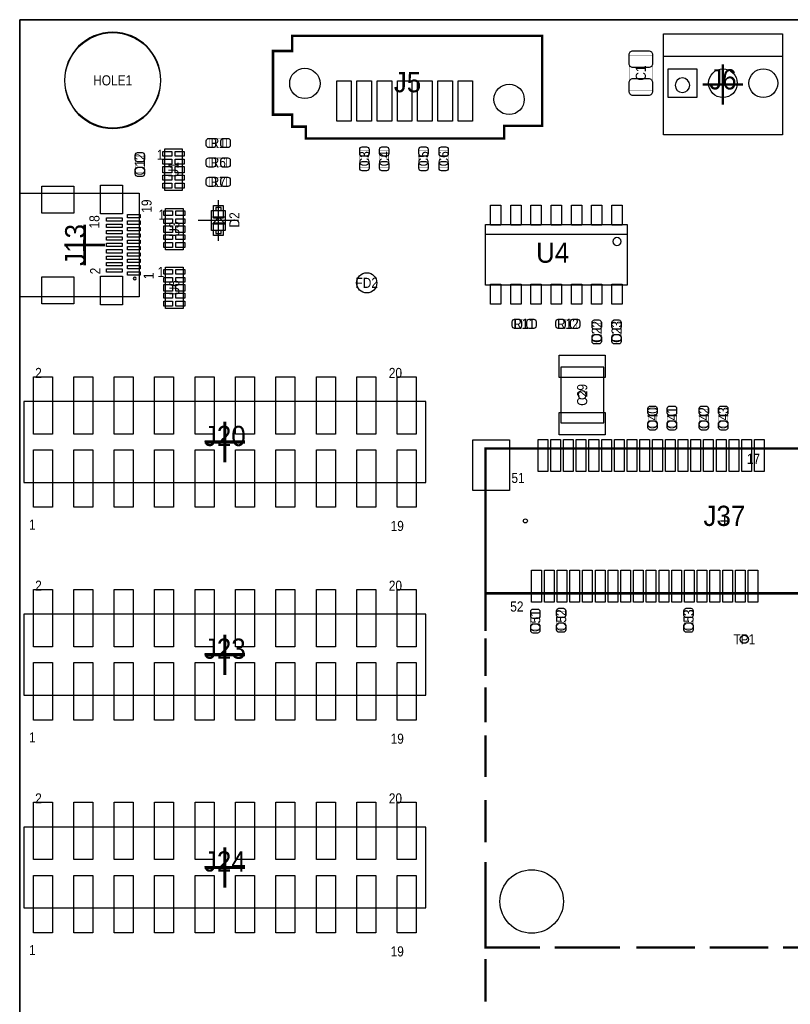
# Model space of a CAD drawing. Extents: x 0 to 170, y -5 to 121.
# Tile 4 of 13: x 0 to 48, y 58 to 120. Entities that reach past the tile are written whole.
import ezdxf
from ezdxf.enums import TextEntityAlignment as Align

# ---------------------------------------------------------------- set-up
doc = ezdxf.new("R2010")
doc.units = 0
for name, color, linetype in [('BG_OUTLINE', 3, 'CONTINUOUS'), ('PG_ASSEMBLY_TOP', 140, 'CONTINUOUS'), ('PG_BODY_CENTER', 211, 'CONTINUOUS'), ('PIN_TOP', 160, 'CONTINUOUS'), ('RD_ASSEMBLY_TOP', 140, 'CONTINUOUS')]:
    doc.layers.add(name, color=color, linetype=linetype)

msp = doc.modelspace()

# ---------------------------------------------------------------- linework, layer by layer
at = {"layer": 'BG_OUTLINE'}
for points in [[(0, 119.888), (17.526, 119.888)], [(0, 0), (0, 119.888)], [(17.526, 119.888), (169.926, 119.888)]]:
    msp.add_lwpolyline(points, dxfattribs=at)
msp.add_lwpolyline([(169.926, 0), (169.926, 39.77386), (164.5158, 39.77386, -0.414214), (163.5252, 40.76446), (163.5252, 44.26966, -0.406818), (164.5158, 45.28566), (169.926, 45.28566), (169.926, 70.5358), (164.5158, 70.5358, -0.414214), (163.5252, 71.5264), (163.5252, 75.0316, -0.406818), (164.5158, 76.0476), (169.926, 76.0476), (169.926, 119.888), (17.526, 119.888), (0, 119.888), (0, 0)], format="xyb", close=True, dxfattribs=at)
at = {"layer": 'PG_ASSEMBLY_TOP'}
for points in [[(8.868156, 116.078, 1), (2.815844, 116.078, 1), (8.868156, 116.078)], [(42.088562, 115.7732, 1), (41.172638, 115.7732, 1), (42.088562, 115.7732)], [(37.7698, 105.954576, 1), (37.2618, 105.954576, 1), (37.7698, 105.954576)], [(7.321296, 103.632, 1), (7.137908, 103.632, 1), (7.321296, 103.632)]]:
    msp.add_lwpolyline(points, format="xyb", dxfattribs=at)
for points, const_width in [([(32.810704, 113.222532), (30.430724, 113.222532), (30.430724, 112.422686), (17.970754, 112.422686), (17.970754, 113.172494), (17.12087, 113.172494), (17.12087, 113.922556), (15.910814, 113.922556), (15.910814, 117.922548), (17.12087, 117.922548), (17.12087, 118.872508), (32.810704, 118.872508), (32.810704, 113.222532)], 0.1524), ([(39.744396, 115.435126), (38.284404, 115.435126), (38.284404, 117.635274), (39.744396, 117.635274), (39.744396, 115.435126)], 0.024892), ([(13.001498, 112.420908), (13.001498, 111.861092), (11.941302, 111.861092), (11.941302, 112.420908), (13.001498, 112.420908)], 0.024892), ([(7.828534, 110.264702), (7.268718, 110.264702), (7.268718, 111.324898), (7.828534, 111.324898), (7.828534, 110.264702)], 0.024892), ([(21.372068, 111.680498), (21.931884, 111.680498), (21.931884, 110.620302), (21.372068, 110.620302), (21.372068, 111.680498)], 0.024892), ([(22.616668, 111.680498), (23.176484, 111.680498), (23.176484, 110.620302), (22.616668, 110.620302), (22.616668, 111.680498)], 0.024892), ([(25.080468, 111.680498), (25.640284, 111.680498), (25.640284, 110.620302), (25.080468, 110.620302), (25.080468, 111.680498)], 0.024892), ([(26.350468, 111.680498), (26.910284, 111.680498), (26.910284, 110.620302), (26.350468, 110.620302), (26.350468, 111.680498)], 0.024892), ([(13.001498, 111.201708), (13.001498, 110.641892), (11.941302, 110.641892), (11.941302, 111.201708), (13.001498, 111.201708)], 0.024892), ([(11.941302, 109.422692), (11.941302, 109.982508), (13.001498, 109.982508), (13.001498, 109.422692), (11.941302, 109.422692)], 0.024892), ([(32.215074, 101.067108), (32.215074, 100.507292), (31.154878, 100.507292), (31.154878, 101.067108), (32.215074, 101.067108)], 0.024892), ([(34.958274, 101.067108), (34.958274, 100.507292), (33.898078, 100.507292), (33.898078, 101.067108), (34.958274, 101.067108)], 0.024892), ([(35.965892, 100.809298), (36.525708, 100.809298), (36.525708, 99.749102), (35.965892, 99.749102), (35.965892, 100.809298)], 0.024892), ([(37.210492, 100.809298), (37.770308, 100.809298), (37.770308, 99.749102), (37.210492, 99.749102), (37.210492, 100.809298)], 0.024892), ([(39.467282, 95.399098), (40.027098, 95.399098), (40.027098, 94.338902), (39.467282, 94.338902), (39.467282, 95.399098)], 0.024892), ([(40.686482, 95.399098), (41.246298, 95.399098), (41.246298, 94.338902), (40.686482, 94.338902), (40.686482, 95.399098)], 0.024892), ([(42.693082, 95.399098), (43.252898, 95.399098), (43.252898, 94.338902), (42.693082, 94.338902), (42.693082, 95.399098)], 0.024892), ([(43.912282, 95.399098), (44.472098, 95.399098), (44.472098, 94.338902), (43.912282, 94.338902), (43.912282, 95.399098)], 0.024892), ([(29.262578, 83.86064), (29.262578, 92.960444), (59.262518, 92.960444), (59.262518, 83.86064), (29.262578, 83.86064), (29.262578, 81.49463)], 0.1524), ([(32.105854, 82.648298), (32.66567, 82.648298), (32.66567, 81.588102), (32.105854, 81.588102), (32.105854, 82.648298)], 0.024892), ([(33.731454, 82.699098), (34.29127, 82.699098), (34.29127, 81.638902), (33.731454, 81.638902), (33.731454, 82.699098)], 0.024892), ([(41.732454, 82.699098), (42.29227, 82.699098), (42.29227, 81.638902), (41.732454, 81.638902), (41.732454, 82.699098)], 0.024892), ([(29.262578, 81.03362), (29.262578, 78.677008)], 0.1524), ([(29.262578, 77.959712), (29.262578, 75.757024)], 0.1524), ([(29.262578, 74.937366), (29.262578, 72.324468)], 0.1524), ([(29.262578, 70.89013), (29.262578, 68.226178)], 0.1524), ([(29.262578, 66.996564), (29.262578, 63.512954)], 0.1524), ([(29.262578, 64.712342), (29.262578, 61.610494), (32.68472, 61.610494)], 0.1524), ([(33.60674, 61.610494), (37.705284, 61.610494)], 0.1524), ([(38.72992, 61.610494), (42.418254, 61.610494)], 0.1524), ([(43.340528, 61.610494), (47.029116, 61.610494)], 0.1524), ([(47.951136, 61.610494), (51.537362, 61.610494)], 0.1524), ([(29.262578, 60.89015), (29.262578, 58.226198)], 0.1524)]:
    msp.add_lwpolyline(points, dxfattribs=dict(at, const_width=const_width))
for points in [[(40.4368, 118.999), (47.9044, 118.999), (47.9044, 112.649), (40.4368, 112.649), (40.4368, 118.999)], [(40.4368, 117.602), (47.9044, 117.602)], [(7.500112, 108.99013), (7.500112, 102.49027), (0, 102.49027), (0, 108.99013), (7.500112, 108.99013)], [(12.057634, 106.651806), (12.057634, 107.901994), (12.907518, 107.901994), (12.907518, 106.651806), (12.057634, 106.651806)], [(12.652502, 108.101892), (12.31265, 108.101892), (12.31265, 107.901994), (12.652502, 107.901994), (12.652502, 108.101892)], [(12.911074, 107.077002), (12.511024, 107.476798), (12.110974, 107.077002), (12.911074, 107.077002)], [(12.911074, 107.476798), (12.110974, 107.476798)], [(12.652502, 106.651806), (12.31265, 106.651806), (12.31265, 106.451908), (12.652502, 106.451908), (12.652502, 106.651806)], [(38.1508, 106.399076), (29.2608, 106.399076)], [(0.260096, 90.824304), (25.507696, 90.824304), (25.507696, 95.904304), (0.260096, 95.904304), (0.260096, 90.824304)], [(0.260096, 77.463904), (25.507696, 77.463904), (25.507696, 82.543904), (0.260096, 82.543904), (0.260096, 77.463904)], [(0.260096, 64.103504), (25.507696, 64.103504), (25.507696, 69.183504), (0.260096, 69.183504), (0.260096, 64.103504)]]:
    msp.add_lwpolyline(points, dxfattribs=at)
for points in [[(9.111488, 111.767112), (10.211308, 111.767112), (10.211308, 109.167168), (9.111488, 109.167168)], [(9.162288, 108.033312), (10.262108, 108.033312), (10.262108, 105.433368), (9.162288, 105.433368)], [(29.2608, 107.034076), (38.1508, 107.034076), (38.1508, 103.224076), (29.2608, 103.224076)], [(9.162288, 104.350312), (10.262108, 104.350312), (10.262108, 101.750368), (9.162288, 101.750368)], [(36.680648, 94.57182), (36.680648, 98.07194), (33.980628, 98.07194), (33.980628, 94.57182)]]:
    msp.add_lwpolyline(points, close=True, dxfattribs=at)
at = {"layer": 'PG_BODY_CENTER'}
for points, const_width in [([(44.1706, 114.554), (44.1706, 117.094)], 0.1524), ([(42.9006, 115.824), (45.4406, 115.824)], 0.1524), ([(4.080002, 107.0102), (4.080002, 104.4702)], 0.1524), ([(2.810002, 105.7402), (5.350002, 105.7402)], 0.1524), ([(12.883896, 92.094304), (12.883896, 94.634304)], 0.2032), ([(11.613896, 93.364304), (14.153896, 93.364304)], 0.2032), ([(12.883896, 78.733904), (12.883896, 81.273904)], 0.2032), ([(11.613896, 80.003904), (14.153896, 80.003904)], 0.2032), ([(12.883896, 65.373504), (12.883896, 67.913504)], 0.2032), ([(11.613896, 66.643504), (14.153896, 66.643504)], 0.2032)]:
    msp.add_lwpolyline(points, dxfattribs=dict(at, const_width=const_width))
for points in [[(12.482576, 106.0069), (12.482576, 108.5469)], [(4.080002, 107.0102), (4.080002, 104.4702)], [(13.752576, 107.2769), (11.212576, 107.2769)], [(2.810002, 105.7402), (5.350002, 105.7402)], [(44.262548, 88.664542), (44.262548, 88.156542)], [(44.008548, 88.410542), (44.516548, 88.410542)]]:
    msp.add_lwpolyline(points, dxfattribs=at)
msp.add_lwpolyline([(35.584638, 96.32188, 1), (35.076638, 96.32188, 1)], format="xyb", close=True, dxfattribs=at)
at = {"layer": 'PIN_TOP'}
for points in [[(39.749476, 117.690138), (39.749476, 117.130322, -0.414709), (39.499286, 116.880132), (38.529514, 116.880132, -0.414709), (38.279324, 117.130322), (38.279324, 117.690138, -0.414709), (38.529514, 117.940328), (39.499286, 117.940328, -0.414709)], [(38.279324, 115.380262), (38.279324, 115.940078, -0.414709), (38.529514, 116.190268), (39.499286, 116.190268, -0.414709), (39.749476, 115.940078), (39.749476, 115.380262, -0.414709), (39.499286, 115.130072), (38.529514, 115.130072, -0.414709)], [(11.871452, 112.431068), (12.15136, 112.431068, -0.414846), (12.301474, 112.280954), (12.301474, 112.001046, -0.414846), (12.15136, 111.850932), (11.871452, 111.850932, -0.414846), (11.721338, 112.001046), (11.721338, 112.280954, -0.414846)], [(13.071348, 111.850932), (12.79144, 111.850932, -0.414846), (12.641326, 112.001046), (12.641326, 112.280954, -0.414846), (12.79144, 112.431068), (13.071348, 112.431068, -0.414846), (13.221462, 112.280954), (13.221462, 112.001046, -0.414846)], [(7.838694, 111.394748), (7.838694, 111.11484, -0.414846), (7.68858, 110.964726), (7.408672, 110.964726, -0.414846), (7.258558, 111.11484), (7.258558, 111.394748, -0.414846), (7.408672, 111.544862), (7.68858, 111.544862, -0.414846)], [(21.942044, 111.750348), (21.942044, 111.47044, -0.414846), (21.79193, 111.320326), (21.512022, 111.320326, -0.414846), (21.361908, 111.47044), (21.361908, 111.750348, -0.414846), (21.512022, 111.900462), (21.79193, 111.900462, -0.414846)], [(23.186644, 111.750348), (23.186644, 111.47044, -0.414846), (23.03653, 111.320326), (22.756622, 111.320326, -0.414846), (22.606508, 111.47044), (22.606508, 111.750348, -0.414846), (22.756622, 111.900462), (23.03653, 111.900462, -0.414846)], [(25.650444, 111.750348), (25.650444, 111.47044, -0.414846), (25.50033, 111.320326), (25.220422, 111.320326, -0.414846), (25.070308, 111.47044), (25.070308, 111.750348, -0.414846), (25.220422, 111.900462), (25.50033, 111.900462, -0.414846)], [(26.920444, 111.750348), (26.920444, 111.47044, -0.414846), (26.77033, 111.320326), (26.490422, 111.320326, -0.414846), (26.340308, 111.47044), (26.340308, 111.750348, -0.414846), (26.490422, 111.900462), (26.77033, 111.900462, -0.414846)], [(11.871452, 111.211868), (12.15136, 111.211868, -0.414846), (12.301474, 111.061754), (12.301474, 110.781846, -0.414846), (12.15136, 110.631732), (11.871452, 110.631732, -0.414846), (11.721338, 110.781846), (11.721338, 111.061754, -0.414846)], [(13.071348, 110.631732), (12.79144, 110.631732, -0.414846), (12.641326, 110.781846), (12.641326, 111.061754, -0.414846), (12.79144, 111.211868), (13.071348, 111.211868, -0.414846), (13.221462, 111.061754), (13.221462, 110.781846, -0.414846)], [(21.361908, 110.550452), (21.361908, 110.83036, -0.414846), (21.512022, 110.980474), (21.79193, 110.980474, -0.414846), (21.942044, 110.83036), (21.942044, 110.550452, -0.414846), (21.79193, 110.400338), (21.512022, 110.400338, -0.414846)], [(22.606508, 110.550452), (22.606508, 110.83036, -0.414846), (22.756622, 110.980474), (23.03653, 110.980474, -0.414846), (23.186644, 110.83036), (23.186644, 110.550452, -0.414846), (23.03653, 110.400338), (22.756622, 110.400338, -0.414846)], [(25.070308, 110.550452), (25.070308, 110.83036, -0.414846), (25.220422, 110.980474), (25.50033, 110.980474, -0.414846), (25.650444, 110.83036), (25.650444, 110.550452, -0.414846), (25.50033, 110.400338), (25.220422, 110.400338, -0.414846)], [(26.340308, 110.550452), (26.340308, 110.83036, -0.414846), (26.490422, 110.980474), (26.77033, 110.980474, -0.414846), (26.920444, 110.83036), (26.920444, 110.550452, -0.414846), (26.77033, 110.400338), (26.490422, 110.400338, -0.414846)], [(7.258558, 110.194852), (7.258558, 110.47476, -0.414846), (7.408672, 110.624874), (7.68858, 110.624874, -0.414846), (7.838694, 110.47476), (7.838694, 110.194852, -0.414846), (7.68858, 110.044738), (7.408672, 110.044738, -0.414846)], [(11.871452, 109.992668), (12.15136, 109.992668, -0.414846), (12.301474, 109.842554), (12.301474, 109.562646, -0.414846), (12.15136, 109.412532), (11.871452, 109.412532, -0.414846), (11.721338, 109.562646), (11.721338, 109.842554, -0.414846)], [(13.071348, 109.412532), (12.79144, 109.412532, -0.414846), (12.641326, 109.562646), (12.641326, 109.842554, -0.414846), (12.79144, 109.992668), (13.071348, 109.992668, -0.414846), (13.221462, 109.842554), (13.221462, 109.562646, -0.414846)], [(31.085028, 101.077268), (31.364936, 101.077268, -0.414846), (31.51505, 100.927154), (31.51505, 100.647246, -0.414846), (31.364936, 100.497132), (31.085028, 100.497132, -0.414846), (30.934914, 100.647246), (30.934914, 100.927154, -0.414846)], [(32.284924, 100.497132), (32.005016, 100.497132, -0.414846), (31.854902, 100.647246), (31.854902, 100.927154, -0.414846), (32.005016, 101.077268), (32.284924, 101.077268, -0.414846), (32.435038, 100.927154), (32.435038, 100.647246, -0.414846)], [(33.828228, 101.077268), (34.108136, 101.077268, -0.414846), (34.25825, 100.927154), (34.25825, 100.647246, -0.414846), (34.108136, 100.497132), (33.828228, 100.497132, -0.414846), (33.678114, 100.647246), (33.678114, 100.927154, -0.414846)], [(35.028124, 100.497132), (34.748216, 100.497132, -0.414846), (34.598102, 100.647246), (34.598102, 100.927154, -0.414846), (34.748216, 101.077268), (35.028124, 101.077268, -0.414846), (35.178238, 100.927154), (35.178238, 100.647246, -0.414846)], [(36.535868, 100.879148), (36.535868, 100.59924, -0.414846), (36.385754, 100.449126), (36.105846, 100.449126, -0.414846), (35.955732, 100.59924), (35.955732, 100.879148, -0.414846), (36.105846, 101.029262), (36.385754, 101.029262, -0.414846)], [(37.780468, 100.879148), (37.780468, 100.59924, -0.414846), (37.630354, 100.449126), (37.350446, 100.449126, -0.414846), (37.200332, 100.59924), (37.200332, 100.879148, -0.414846), (37.350446, 101.029262), (37.630354, 101.029262, -0.414846)], [(35.955732, 99.679252), (35.955732, 99.95916, -0.414846), (36.105846, 100.109274), (36.385754, 100.109274, -0.414846), (36.535868, 99.95916), (36.535868, 99.679252, -0.414846), (36.385754, 99.529138), (36.105846, 99.529138, -0.414846)], [(37.200332, 99.679252), (37.200332, 99.95916, -0.414846), (37.350446, 100.109274), (37.630354, 100.109274, -0.414846), (37.780468, 99.95916), (37.780468, 99.679252, -0.414846), (37.630354, 99.529138), (37.350446, 99.529138, -0.414846)], [(40.037258, 95.468948), (40.037258, 95.18904, -0.414846), (39.887144, 95.038926), (39.607236, 95.038926, -0.414846), (39.457122, 95.18904), (39.457122, 95.468948, -0.414846), (39.607236, 95.619062), (39.887144, 95.619062, -0.414846)], [(41.256458, 95.468948), (41.256458, 95.18904, -0.414846), (41.106344, 95.038926), (40.826436, 95.038926, -0.414846), (40.676322, 95.18904), (40.676322, 95.468948, -0.414846), (40.826436, 95.619062), (41.106344, 95.619062, -0.414846)], [(43.263058, 95.468948), (43.263058, 95.18904, -0.414846), (43.112944, 95.038926), (42.833036, 95.038926, -0.414846), (42.682922, 95.18904), (42.682922, 95.468948, -0.414846), (42.833036, 95.619062), (43.112944, 95.619062, -0.414846)], [(44.482258, 95.468948), (44.482258, 95.18904, -0.414846), (44.332144, 95.038926), (44.052236, 95.038926, -0.414846), (43.902122, 95.18904), (43.902122, 95.468948, -0.414846), (44.052236, 95.619062), (44.332144, 95.619062, -0.414846)], [(39.457122, 94.269052), (39.457122, 94.54896, -0.414846), (39.607236, 94.699074), (39.887144, 94.699074, -0.414846), (40.037258, 94.54896), (40.037258, 94.269052, -0.414846), (39.887144, 94.118938), (39.607236, 94.118938, -0.414846)], [(40.676322, 94.269052), (40.676322, 94.54896, -0.414846), (40.826436, 94.699074), (41.106344, 94.699074, -0.414846), (41.256458, 94.54896), (41.256458, 94.269052, -0.414846), (41.106344, 94.118938), (40.826436, 94.118938, -0.414846)], [(42.682922, 94.269052), (42.682922, 94.54896, -0.414846), (42.833036, 94.699074), (43.112944, 94.699074, -0.414846), (43.263058, 94.54896), (43.263058, 94.269052, -0.414846), (43.112944, 94.118938), (42.833036, 94.118938, -0.414846)], [(43.902122, 94.269052), (43.902122, 94.54896, -0.414846), (44.052236, 94.699074), (44.332144, 94.699074, -0.414846), (44.482258, 94.54896), (44.482258, 94.269052, -0.414846), (44.332144, 94.118938), (44.052236, 94.118938, -0.414846)], [(32.67583, 82.718148), (32.67583, 82.43824, -0.414846), (32.525716, 82.288126), (32.245808, 82.288126, -0.414846), (32.095694, 82.43824), (32.095694, 82.718148, -0.414846), (32.245808, 82.868262), (32.525716, 82.868262, -0.414846)], [(34.30143, 82.768948), (34.30143, 82.48904, -0.414846), (34.151316, 82.338926), (33.871408, 82.338926, -0.414846), (33.721294, 82.48904), (33.721294, 82.768948, -0.414846), (33.871408, 82.919062), (34.151316, 82.919062, -0.414846)], [(42.30243, 82.768948), (42.30243, 82.48904, -0.414846), (42.152316, 82.338926), (41.872408, 82.338926, -0.414846), (41.722294, 82.48904), (41.722294, 82.768948, -0.414846), (41.872408, 82.919062), (42.152316, 82.919062, -0.414846)], [(32.095694, 81.518252), (32.095694, 81.79816, -0.414846), (32.245808, 81.948274), (32.525716, 81.948274, -0.414846), (32.67583, 81.79816), (32.67583, 81.518252, -0.414846), (32.525716, 81.368138), (32.245808, 81.368138, -0.414846)], [(33.721294, 81.569052), (33.721294, 81.84896, -0.414846), (33.871408, 81.999074), (34.151316, 81.999074, -0.414846), (34.30143, 81.84896), (34.30143, 81.569052, -0.414846), (34.151316, 81.418938), (33.871408, 81.418938, -0.414846)], [(41.722294, 81.569052), (41.722294, 81.84896, -0.414846), (41.872408, 81.999074), (42.152316, 81.999074, -0.414846), (42.30243, 81.84896), (42.30243, 81.569052, -0.414846), (42.152316, 81.418938), (41.872408, 81.418938, -0.414846)]]:
    msp.add_lwpolyline(points, format="xyb", close=True, dxfattribs=at)
for points in [[(40.7289, 114.9985), (40.7289, 116.8019), (42.5323, 116.8019), (42.5323, 114.9985)], [(20.828, 116.0526), (20.828, 113.5126), (19.9136, 113.5126), (19.9136, 116.0526)], [(22.098, 116.0526), (22.098, 113.5126), (21.1836, 113.5126), (21.1836, 116.0526)], [(23.368, 116.0526), (23.368, 113.5126), (22.4536, 113.5126), (22.4536, 116.0526)], [(24.638, 116.0526), (24.638, 113.5126), (23.7236, 113.5126), (23.7236, 116.0526)], [(25.908, 116.0526), (25.908, 113.5126), (24.9936, 113.5126), (24.9936, 116.0526)], [(27.178, 116.0526), (27.178, 113.5126), (26.2636, 113.5126), (26.2636, 116.0526)], [(28.448, 116.0526), (28.448, 113.5126), (27.5336, 113.5126), (27.5336, 116.0526)], [(8.996934, 111.619538), (9.555734, 111.619538), (9.555734, 111.314738), (8.996934, 111.314738)], [(9.767062, 111.619538), (10.325862, 111.619538), (10.325862, 111.314738), (9.767062, 111.314738)], [(8.996934, 111.119666), (9.555734, 111.119666), (9.555734, 110.814866), (8.996934, 110.814866)], [(9.767062, 111.119666), (10.325862, 111.119666), (10.325862, 110.814866), (9.767062, 110.814866)], [(8.996934, 110.67034), (9.555734, 110.67034), (9.555734, 110.26394), (8.996934, 110.26394)], [(8.996934, 110.119414), (9.555734, 110.119414), (9.555734, 109.814614), (8.996934, 109.814614)], [(9.767062, 110.67034), (10.325862, 110.67034), (10.325862, 110.26394), (9.767062, 110.26394)], [(9.767062, 110.119414), (10.325862, 110.119414), (10.325862, 109.814614), (9.767062, 109.814614)], [(5.06984, 107.689904), (5.06984, 109.490002), (6.449822, 109.490002), (6.449822, 107.689904)], [(8.996934, 109.619542), (9.555734, 109.619542), (9.555734, 109.314742), (8.996934, 109.314742)], [(9.767062, 109.619542), (10.325862, 109.619542), (10.325862, 109.314742), (9.767062, 109.314742)], [(1.400048, 107.739942), (1.400048, 109.439964), (3.400044, 109.439964), (3.400044, 107.739942)], [(12.78255, 107.42676), (12.182602, 107.42676), (12.182602, 108.22686), (12.78255, 108.22686)], [(30.220793, 108.230543), (30.220793, 106.980609), (29.570807, 106.980609), (29.570807, 108.230543)], [(31.490793, 108.230543), (31.490793, 106.980609), (30.840807, 106.980609), (30.840807, 108.230543)], [(32.760793, 108.230543), (32.760793, 106.980609), (32.110807, 106.980609), (32.110807, 108.230543)], [(34.030793, 108.230543), (34.030793, 106.980609), (33.380807, 106.980609), (33.380807, 108.230543)], [(35.300539, 108.230289), (35.300539, 106.980355), (34.650553, 106.980355), (34.650553, 108.230289)], [(36.570539, 108.230289), (36.570539, 106.980355), (35.920553, 106.980355), (35.920553, 108.230289)], [(37.840539, 108.230289), (37.840539, 106.980355), (37.190553, 106.980355), (37.190553, 108.230289)], [(6.774942, 107.435142), (6.774942, 107.6452), (7.575042, 107.6452), (7.575042, 107.435142)], [(9.047734, 107.885738), (9.606534, 107.885738), (9.606534, 107.580938), (9.047734, 107.580938)], [(9.817862, 107.885738), (10.376662, 107.885738), (10.376662, 107.580938), (9.817862, 107.580938)], [(5.445506, 107.23499), (5.445506, 107.445048), (6.445504, 107.445048), (6.445504, 107.23499)], [(5.445506, 106.83494), (5.445506, 107.044998), (6.445504, 107.044998), (6.445504, 106.83494)], [(6.774942, 107.035092), (6.774942, 107.24515), (7.575042, 107.24515), (7.575042, 107.035092)], [(9.047734, 107.385866), (9.606534, 107.385866), (9.606534, 107.081066), (9.047734, 107.081066)], [(9.817862, 107.385866), (10.376662, 107.385866), (10.376662, 107.081066), (9.817862, 107.081066)], [(12.78255, 106.32694), (12.182602, 106.32694), (12.182602, 107.12704), (12.78255, 107.12704)], [(5.445506, 106.435144), (5.445506, 106.645202), (6.445504, 106.645202), (6.445504, 106.435144)], [(6.774942, 106.635042), (6.774942, 106.8451), (7.575042, 106.8451), (7.575042, 106.635042)], [(6.774942, 106.234992), (6.774942, 106.44505), (7.575042, 106.44505), (7.575042, 106.234992)], [(9.047734, 106.93654), (9.606534, 106.93654), (9.606534, 106.53014), (9.047734, 106.53014)], [(9.047734, 106.385614), (9.606534, 106.385614), (9.606534, 106.080814), (9.047734, 106.080814)], [(9.817862, 106.93654), (10.376662, 106.93654), (10.376662, 106.53014), (9.817862, 106.53014)], [(9.817862, 106.385614), (10.376662, 106.385614), (10.376662, 106.080814), (9.817862, 106.080814)], [(5.445506, 106.035094), (5.445506, 106.245152), (6.445504, 106.245152), (6.445504, 106.035094)], [(5.445506, 105.635044), (5.445506, 105.845102), (6.445504, 105.845102), (6.445504, 105.635044)], [(6.774942, 105.834942), (6.774942, 106.045), (7.575042, 106.045), (7.575042, 105.834942)], [(9.047734, 105.885742), (9.606534, 105.885742), (9.606534, 105.580942), (9.047734, 105.580942)], [(9.817862, 105.885742), (10.376662, 105.885742), (10.376662, 105.580942), (9.817862, 105.580942)], [(5.445506, 105.234994), (5.445506, 105.445052), (6.445504, 105.445052), (6.445504, 105.234994)], [(6.774942, 105.435146), (6.774942, 105.645204), (7.575042, 105.645204), (7.575042, 105.435146)], [(6.774942, 105.035096), (6.774942, 105.245154), (7.575042, 105.245154), (7.575042, 105.035096)], [(5.445506, 104.834944), (5.445506, 105.045002), (6.445504, 105.045002), (6.445504, 104.834944)], [(5.445506, 104.435148), (5.445506, 104.645206), (6.445504, 104.645206), (6.445504, 104.435148)], [(6.774942, 104.635046), (6.774942, 104.845104), (7.575042, 104.845104), (7.575042, 104.635046)], [(5.445506, 104.035098), (5.445506, 104.245156), (6.445504, 104.245156), (6.445504, 104.035098)], [(6.774942, 104.234996), (6.774942, 104.445054), (7.575042, 104.445054), (7.575042, 104.234996)], [(6.774942, 103.834946), (6.774942, 104.045004), (7.575042, 104.045004), (7.575042, 103.834946)], [(9.047734, 104.202738), (9.606534, 104.202738), (9.606534, 103.897938), (9.047734, 103.897938)], [(9.817862, 104.202738), (10.376662, 104.202738), (10.376662, 103.897938), (9.817862, 103.897938)], [(1.400048, 102.040182), (1.400048, 103.740204), (3.400044, 103.740204), (3.400044, 102.040182)], [(5.06984, 101.990144), (5.06984, 103.790242), (6.449822, 103.790242), (6.449822, 101.990144)], [(9.047734, 103.702866), (9.606534, 103.702866), (9.606534, 103.398066), (9.047734, 103.398066)], [(9.817862, 103.702866), (10.376662, 103.702866), (10.376662, 103.398066), (9.817862, 103.398066)], [(30.220539, 103.277797), (30.220539, 102.027863), (29.570553, 102.027863), (29.570553, 103.277797)], [(31.490539, 103.277797), (31.490539, 102.027863), (30.840553, 102.027863), (30.840553, 103.277797)], [(32.760539, 103.277797), (32.760539, 102.027863), (32.110553, 102.027863), (32.110553, 103.277797)], [(34.030539, 103.277797), (34.030539, 102.027863), (33.380553, 102.027863), (33.380553, 103.277797)], [(35.300285, 103.277543), (35.300285, 102.027609), (34.650299, 102.027609), (34.650299, 103.277543)], [(36.570285, 103.277543), (36.570285, 102.027609), (35.920299, 102.027609), (35.920299, 103.277543)], [(37.840285, 103.277543), (37.840285, 102.027609), (37.190299, 102.027609), (37.190299, 103.277543)], [(9.047734, 103.25354), (9.606534, 103.25354), (9.606534, 102.84714), (9.047734, 102.84714)], [(9.047734, 102.702614), (9.606534, 102.702614), (9.606534, 102.397814), (9.047734, 102.397814)], [(9.817862, 103.25354), (10.376662, 103.25354), (10.376662, 102.84714), (9.817862, 102.84714)], [(9.817862, 102.702614), (10.376662, 102.702614), (10.376662, 102.397814), (9.817862, 102.397814)], [(9.047734, 102.202742), (9.606534, 102.202742), (9.606534, 101.897942), (9.047734, 101.897942)], [(9.817862, 102.202742), (10.376662, 102.202742), (10.376662, 101.897942), (9.817862, 101.897942)], [(33.880679, 98.822002), (36.780597, 98.822002), (36.780597, 97.421954), (33.880679, 97.421954)], [(0.856996, 93.859604), (0.856996, 97.466404), (2.050796, 97.466404), (2.050796, 93.859604)], [(3.396996, 93.859604), (3.396996, 97.466404), (4.590796, 97.466404), (4.590796, 93.859604)], [(5.936996, 93.859604), (5.936996, 97.466404), (7.130796, 97.466404), (7.130796, 93.859604)], [(8.476996, 93.859604), (8.476996, 97.466404), (9.670796, 97.466404), (9.670796, 93.859604)], [(11.016996, 93.859604), (11.016996, 97.466404), (12.210796, 97.466404), (12.210796, 93.859604)], [(13.556996, 93.859604), (13.556996, 97.466404), (14.750796, 97.466404), (14.750796, 93.859604)], [(16.096996, 93.859604), (16.096996, 97.466404), (17.290796, 97.466404), (17.290796, 93.859604)], [(18.636996, 93.859604), (18.636996, 97.466404), (19.830796, 97.466404), (19.830796, 93.859604)], [(21.176996, 93.859604), (21.176996, 97.466404), (22.370796, 97.466404), (22.370796, 93.859604)], [(23.716996, 93.859604), (23.716996, 97.466404), (24.910796, 97.466404), (24.910796, 93.859604)], [(33.880679, 95.221806), (36.780597, 95.221806), (36.780597, 93.821758), (33.880679, 93.821758)], [(28.45689, 90.310462), (28.45689, 93.510862), (30.76829, 93.510862), (30.76829, 90.310462)], [(32.55772, 91.50731), (32.55772, 93.51391), (33.16732, 93.51391), (33.16732, 91.50731)], [(33.35782, 91.50731), (33.35782, 93.51391), (33.96742, 93.51391), (33.96742, 91.50731)], [(34.157666, 91.50731), (34.157666, 93.51391), (34.767266, 93.51391), (34.767266, 91.50731)], [(34.957766, 91.50731), (34.957766, 93.51391), (35.567366, 93.51391), (35.567366, 91.50731)], [(35.757866, 91.50731), (35.757866, 93.51391), (36.367466, 93.51391), (36.367466, 91.50731)], [(36.557712, 91.50731), (36.557712, 93.51391), (37.167312, 93.51391), (37.167312, 91.50731)], [(37.357812, 91.50731), (37.357812, 93.51391), (37.967412, 93.51391), (37.967412, 91.50731)], [(38.157658, 91.50731), (38.157658, 93.51391), (38.767258, 93.51391), (38.767258, 91.50731)], [(38.957758, 91.50731), (38.957758, 93.51391), (39.567358, 93.51391), (39.567358, 91.50731)], [(39.757858, 91.50731), (39.757858, 93.51391), (40.367458, 93.51391), (40.367458, 91.50731)], [(40.557704, 91.50731), (40.557704, 93.51391), (41.167304, 93.51391), (41.167304, 91.50731)], [(41.357804, 91.50731), (41.357804, 93.51391), (41.967404, 93.51391), (41.967404, 91.50731)], [(42.15765, 91.50731), (42.15765, 93.51391), (42.76725, 93.51391), (42.76725, 91.50731)], [(42.95775, 91.50731), (42.95775, 93.51391), (43.56735, 93.51391), (43.56735, 91.50731)], [(43.75785, 91.50731), (43.75785, 93.51391), (44.36745, 93.51391), (44.36745, 91.50731)], [(44.557696, 91.50731), (44.557696, 93.51391), (45.167296, 93.51391), (45.167296, 91.50731)], [(45.357796, 91.50731), (45.357796, 93.51391), (45.967396, 93.51391), (45.967396, 91.50731)], [(46.157642, 91.50731), (46.157642, 93.51391), (46.767242, 93.51391), (46.767242, 91.50731)], [(0.856996, 89.262204), (0.856996, 92.869004), (2.050796, 92.869004), (2.050796, 89.262204)], [(3.396996, 89.262204), (3.396996, 92.869004), (4.590796, 92.869004), (4.590796, 89.262204)], [(5.936996, 89.262204), (5.936996, 92.869004), (7.130796, 92.869004), (7.130796, 89.262204)], [(8.476996, 89.262204), (8.476996, 92.869004), (9.670796, 92.869004), (9.670796, 89.262204)], [(11.016996, 89.262204), (11.016996, 92.869004), (12.210796, 92.869004), (12.210796, 89.262204)], [(13.556996, 89.262204), (13.556996, 92.869004), (14.750796, 92.869004), (14.750796, 89.262204)], [(16.096996, 89.262204), (16.096996, 92.869004), (17.290796, 92.869004), (17.290796, 89.262204)], [(18.636996, 89.262204), (18.636996, 92.869004), (19.830796, 92.869004), (19.830796, 89.262204)], [(21.176996, 89.262204), (21.176996, 92.869004), (22.370796, 92.869004), (22.370796, 89.262204)], [(23.716996, 89.262204), (23.716996, 92.869004), (24.910796, 92.869004), (24.910796, 89.262204)], [(32.15767, 83.307174), (32.15767, 85.313774), (32.76727, 85.313774), (32.76727, 83.307174)], [(32.95777, 83.307174), (32.95777, 85.313774), (33.56737, 85.313774), (33.56737, 83.307174)], [(33.75787, 83.307174), (33.75787, 85.313774), (34.36747, 85.313774), (34.36747, 83.307174)], [(34.557716, 83.307174), (34.557716, 85.313774), (35.167316, 85.313774), (35.167316, 83.307174)], [(35.357816, 83.307174), (35.357816, 85.313774), (35.967416, 85.313774), (35.967416, 83.307174)], [(36.157662, 83.307174), (36.157662, 85.313774), (36.767262, 85.313774), (36.767262, 83.307174)], [(36.957762, 83.307174), (36.957762, 85.313774), (37.567362, 85.313774), (37.567362, 83.307174)], [(37.757862, 83.307174), (37.757862, 85.313774), (38.367462, 85.313774), (38.367462, 83.307174)], [(38.557708, 83.307174), (38.557708, 85.313774), (39.167308, 85.313774), (39.167308, 83.307174)], [(39.357808, 83.307174), (39.357808, 85.313774), (39.967408, 85.313774), (39.967408, 83.307174)], [(40.157654, 83.307174), (40.157654, 85.313774), (40.767254, 85.313774), (40.767254, 83.307174)], [(40.957754, 83.307174), (40.957754, 85.313774), (41.567354, 85.313774), (41.567354, 83.307174)], [(41.757854, 83.307174), (41.757854, 85.313774), (42.367454, 85.313774), (42.367454, 83.307174)], [(42.5577, 83.307174), (42.5577, 85.313774), (43.1673, 85.313774), (43.1673, 83.307174)], [(43.3578, 83.307174), (43.3578, 85.313774), (43.9674, 85.313774), (43.9674, 83.307174)], [(44.157646, 83.307174), (44.157646, 85.313774), (44.767246, 85.313774), (44.767246, 83.307174)], [(44.957746, 83.307174), (44.957746, 85.313774), (45.567346, 85.313774), (45.567346, 83.307174)], [(45.757846, 83.307174), (45.757846, 85.313774), (46.367446, 85.313774), (46.367446, 83.307174)], [(0.856996, 80.499204), (0.856996, 84.106004), (2.050796, 84.106004), (2.050796, 80.499204)], [(3.396996, 80.499204), (3.396996, 84.106004), (4.590796, 84.106004), (4.590796, 80.499204)], [(5.936996, 80.499204), (5.936996, 84.106004), (7.130796, 84.106004), (7.130796, 80.499204)], [(8.476996, 80.499204), (8.476996, 84.106004), (9.670796, 84.106004), (9.670796, 80.499204)], [(11.016996, 80.499204), (11.016996, 84.106004), (12.210796, 84.106004), (12.210796, 80.499204)], [(13.556996, 80.499204), (13.556996, 84.106004), (14.750796, 84.106004), (14.750796, 80.499204)], [(16.096996, 80.499204), (16.096996, 84.106004), (17.290796, 84.106004), (17.290796, 80.499204)], [(18.636996, 80.499204), (18.636996, 84.106004), (19.830796, 84.106004), (19.830796, 80.499204)], [(21.176996, 80.499204), (21.176996, 84.106004), (22.370796, 84.106004), (22.370796, 80.499204)], [(23.716996, 80.499204), (23.716996, 84.106004), (24.910796, 84.106004), (24.910796, 80.499204)], [(0.856996, 75.901804), (0.856996, 79.508604), (2.050796, 79.508604), (2.050796, 75.901804)], [(3.396996, 75.901804), (3.396996, 79.508604), (4.590796, 79.508604), (4.590796, 75.901804)], [(5.936996, 75.901804), (5.936996, 79.508604), (7.130796, 79.508604), (7.130796, 75.901804)], [(8.476996, 75.901804), (8.476996, 79.508604), (9.670796, 79.508604), (9.670796, 75.901804)], [(11.016996, 75.901804), (11.016996, 79.508604), (12.210796, 79.508604), (12.210796, 75.901804)], [(13.556996, 75.901804), (13.556996, 79.508604), (14.750796, 79.508604), (14.750796, 75.901804)], [(16.096996, 75.901804), (16.096996, 79.508604), (17.290796, 79.508604), (17.290796, 75.901804)], [(18.636996, 75.901804), (18.636996, 79.508604), (19.830796, 79.508604), (19.830796, 75.901804)], [(21.176996, 75.901804), (21.176996, 79.508604), (22.370796, 79.508604), (22.370796, 75.901804)], [(23.716996, 75.901804), (23.716996, 79.508604), (24.910796, 79.508604), (24.910796, 75.901804)], [(0.856996, 67.138804), (0.856996, 70.745604), (2.050796, 70.745604), (2.050796, 67.138804)], [(3.396996, 67.138804), (3.396996, 70.745604), (4.590796, 70.745604), (4.590796, 67.138804)], [(5.936996, 67.138804), (5.936996, 70.745604), (7.130796, 70.745604), (7.130796, 67.138804)], [(8.476996, 67.138804), (8.476996, 70.745604), (9.670796, 70.745604), (9.670796, 67.138804)], [(11.016996, 67.138804), (11.016996, 70.745604), (12.210796, 70.745604), (12.210796, 67.138804)], [(13.556996, 67.138804), (13.556996, 70.745604), (14.750796, 70.745604), (14.750796, 67.138804)], [(16.096996, 67.138804), (16.096996, 70.745604), (17.290796, 70.745604), (17.290796, 67.138804)], [(18.636996, 67.138804), (18.636996, 70.745604), (19.830796, 70.745604), (19.830796, 67.138804)], [(21.176996, 67.138804), (21.176996, 70.745604), (22.370796, 70.745604), (22.370796, 67.138804)], [(23.716996, 67.138804), (23.716996, 70.745604), (24.910796, 70.745604), (24.910796, 67.138804)], [(0.856996, 62.541404), (0.856996, 66.148204), (2.050796, 66.148204), (2.050796, 62.541404)], [(3.396996, 62.541404), (3.396996, 66.148204), (4.590796, 66.148204), (4.590796, 62.541404)], [(5.936996, 62.541404), (5.936996, 66.148204), (7.130796, 66.148204), (7.130796, 62.541404)], [(8.476996, 62.541404), (8.476996, 66.148204), (9.670796, 66.148204), (9.670796, 62.541404)], [(11.016996, 62.541404), (11.016996, 66.148204), (12.210796, 66.148204), (12.210796, 62.541404)], [(13.556996, 62.541404), (13.556996, 66.148204), (14.750796, 66.148204), (14.750796, 62.541404)], [(16.096996, 62.541404), (16.096996, 66.148204), (17.290796, 66.148204), (17.290796, 62.541404)], [(18.636996, 62.541404), (18.636996, 66.148204), (19.830796, 66.148204), (19.830796, 62.541404)], [(21.176996, 62.541404), (21.176996, 66.148204), (22.370796, 66.148204), (22.370796, 62.541404)], [(23.716996, 62.541404), (23.716996, 66.148204), (24.910796, 66.148204), (24.910796, 62.541404)]]:
    msp.add_lwpolyline(points, close=True, dxfattribs=at)
for centre, radius in [((5.842, 116.078), 2.9972), ((17.91081, 115.882674), 0.9525), ((44.1706, 115.9002), 0.9017), ((46.7106, 115.9002), 0.9017), ((30.740858, 114.882676), 0.9525), ((21.79828, 103.36022), 0.635), ((31.762446, 88.410542), 0.127), ((45.5168, 80.9752), 0.254), ((32.162496, 64.510666), 1.9939)]:
    msp.add_circle(centre, radius, dxfattribs=at)

# ---------------------------------------------------------------- texts
at = {"layer": 'PG_ASSEMBLY_TOP', "width": 0.88}
for s, p in [('1', (8.6106, 111.0869)), ('1', (8.7122, 107.3277)), ('1', (8.6614, 103.7209)), ('2', (0.971296, 97.385124)), ('20', (23.183596, 97.385124)), ('17', (45.674788, 91.990926)), ('51', (30.8864, 90.7923)), ('1', (0.590296, 87.860124)), ('19', (23.297896, 87.776304)), ('2', (0.971296, 84.024724)), ('20', (23.183596, 84.024724)), ('52', (30.8102, 82.7151)), ('1', (0.590296, 74.499724)), ('19', (23.297896, 74.415904)), ('2', (0.971296, 70.664324)), ('20', (23.183596, 70.664324)), ('1', (0.590296, 61.139324)), ('19', (23.297896, 61.055504))]:
    msp.add_text(s, height=0.635, dxfattribs=at).set_placement(p)
for s, p in [('19', (8.287004, 107.766358)), ('18', (5.010404, 106.775758)), ('2', (5.061204, 103.896414)), ('1', (8.414004, 103.591614))]:
    msp.add_text(s, height=0.635, rotation=90, dxfattribs=at).set_placement(p)
at = {"layer": 'RD_ASSEMBLY_TOP'}
for s, height, width, p in [('C1', 0.635, 0.88, (39.3319, 116.5352)), ('C12', 0.635, 0.88, (7.866126, 110.7948)), ('C3', 0.635, 0.88, (21.969476, 111.1504)), ('C4', 0.635, 0.88, (23.214076, 111.1504)), ('C5', 0.635, 0.88, (25.677876, 111.1504)), ('C6', 0.635, 0.88, (26.947876, 111.1504)), ('U1', 0.635, 0.88, (9.978898, 110.46714)), ('D2', 0.635, 0.88, (13.8049, 107.315)), ('J13', 1.27, 0.96, (4.122928, 105.7402)), ('U3', 0.635, 0.88, (10.029698, 106.73334)), ('U6', 0.635, 0.88, (10.029698, 103.05034)), ('C22', 0.635, 0.88, (36.5633, 100.2792)), ('C23', 0.635, 0.88, (37.8079, 100.2792)), ('C29', 0.635, 0.88, (35.648138, 96.32188)), ('C40', 0.635, 0.88, (40.06469, 94.869)), ('C41', 0.635, 0.88, (41.28389, 94.869)), ('C42', 0.635, 0.88, (43.29049, 94.869)), ('C43', 0.635, 0.88, (44.50969, 94.869)), ('C51', 0.635, 0.88, (32.703262, 82.1182)), ('C52', 0.635, 0.88, (34.328862, 82.169)), ('C53', 0.635, 0.88, (42.329862, 82.169))]:
    msp.add_text(s, height=height, rotation=90, dxfattribs=dict(at, width=width)).set_placement(p, align=Align.CENTER)
for s, height, width, p in [('HOLE1', 0.635, 0.88, (5.842, 115.7605)), ('J5', 1.27, 0.96, (24.360632, 115.330224)), ('J6', 1.27, 0.96, (44.1706, 115.5065)), ('R1', 0.635, 0.88, (12.4714, 111.8235)), ('R6', 0.635, 0.88, (12.4714, 110.6043)), ('R7', 0.635, 0.88, (12.4714, 109.3851)), ('U4', 1.27, 0.96, (33.4772, 104.6226)), ('FD2', 0.635, 0.88, (21.79828, 103.04272)), ('R11', 0.635, 0.88, (31.684976, 100.4697)), ('R12', 0.635, 0.88, (34.428176, 100.4697)), ('J20', 1.27, 0.96, (12.883896, 93.110304)), ('J37', 1.27, 0.96, (44.262548, 88.093042)), ('J23', 1.27, 0.96, (12.883896, 79.749904)), ('TP1', 0.635, 0.88, (45.5168, 80.6577)), ('J24', 1.27, 0.96, (12.883896, 66.389504))]:
    msp.add_text(s, height=height, dxfattribs=dict(at, width=width)).set_placement(p, align=Align.CENTER)

doc.saveas('drawing.dxf')
